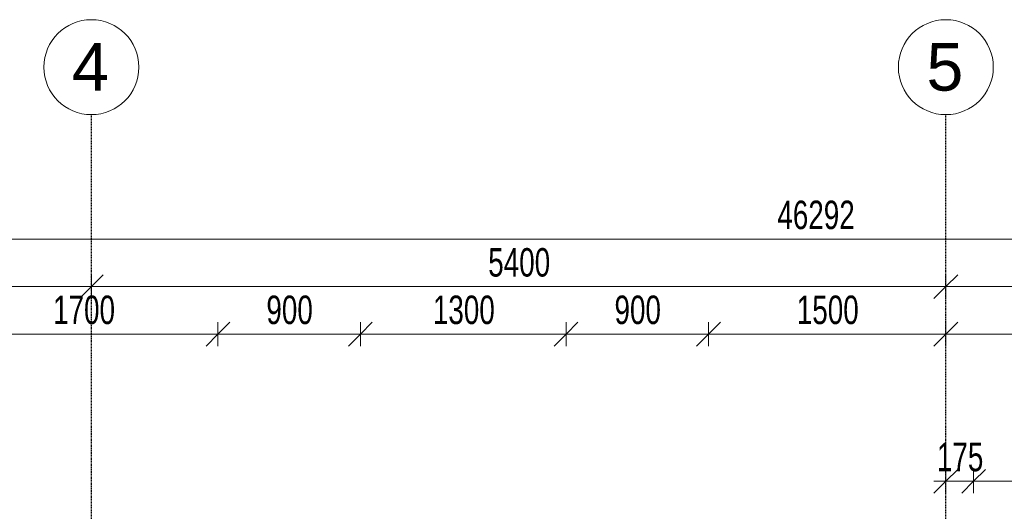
# Model space of a CAD drawing. Header units: millimetres. Extents: x -80560 to 110805, y -11020 to 52719.
# Tile 141 of 184: x 56042 to 62264, y 49613 to 52719. Entities that reach past the tile are written whole.
import ezdxf

# ---------------------------------------------------------------- set-up
doc = ezdxf.new("R2010")
doc.units = ezdxf.units.MM
doc.linetypes.add('CENTER2', pattern=[20, 8, -4, 4, -4])
for name, color, linetype, lineweight in [('A-ANNO-DIMS', 211, 'Continuous', 9), ('A-ANNO-DIMS-100', 211, 'Continuous', 9), ('S-GRID', 1, 'Continuous', 9), ('S-GRID-IDEN', 1, 'Continuous', 9)]:
    doc.layers.add(name, color=color, linetype=linetype, lineweight=lineweight)
doc.styles.add('Arial_4', font='arial.ttf', dxfattribs={"height": 300})
doc.styles.add('Arial_5', font='arial.ttf', dxfattribs={"width": 0.7, "height": 180})
doc.dimstyles.new('n3o_1_8', dxfattribs={"dimscale": 304.8, "dimtxt": 183.646692, "dimasz": 0.492126, "dimexe": 0.246063, "dimexo": 0.0625, "dimgap": 0.032808, "dimtad": 1, "dimdec": 0, "dimdsep": 46, "dimtxsty": 'Arial_5', "dimblk1": 'OBLIQUE', "dimblk2": 'OBLIQUE', "dimsah": 1, "dimcen": 0.09, "dimdle": 0.246063, "dimazin": 0, "dimtfac": 1, "dimtdec": 4, "dimtix": 1, "dimtmove": 0, "dimatfit": 3, "dimfxl": 0.246063, "dimfxlon": 1, "dimtvp": 1, "dimtolj": 1, "dimtzin": 0, "dimarcsym": 2})
doc.dimstyles.new('n3o_1_8_3', dxfattribs={"dimscale": 304.8, "dimtxt": 183.646692, "dimasz": 0.492126, "dimexe": 0.246063, "dimexo": 0.0625, "dimgap": 0.032808, "dimtad": 1, "dimdec": 0, "dimdsep": 46, "dimtxsty": 'Arial_5', "dimblk1": 'OBLIQUE', "dimblk2": 'OBLIQUE', "dimsah": 1, "dimcen": 0.09, "dimdle": 0.246063, "dimazin": 0, "dimtfac": 1, "dimtdec": 4, "dimtix": 1, "dimtmove": 0, "dimatfit": 3, "dimfxl": 0.246063, "dimfxlon": 1, "dimtvp": 1, "dimtolj": 1, "dimtzin": 0, "dimarcsym": 2})

# ---------------------------------------------------------------- blocks, each defined once
blk = doc.blocks.new('Grid - r_3_0mm-316018-DO_01 eerste verdieping')
at = {"layer": 'S-GRID-IDEN'}
blk.add_circle((0, 0), 3, dxfattribs=at)
blk = doc.blocks.new('DIMBLOCK18-DO_01 eerste verdieping')
at = {"layer": 'A-ANNO-DIMS-100'}
for p, q in [((51094.8, 51032.4), (51169.8, 51107.4)), ((51094.8, 51107.4), (51094.8, 50957.4)), ((51094.8, 51032.4), (51094.8, 51107.4)), ((56494.8, 51032.4), (56569.8, 51107.4)), ((56494.8, 51107.4), (56494.8, 50957.4)), ((56494.8, 51032.4), (56494.8, 51107.4)), ((51094.8, 51032.4), (51019.8, 50957.4)), ((51094.8, 51032.4), (56494.8, 51032.4)), ((56494.8, 51032.4), (56419.8, 50957.4))]:
    blk.add_line(p, q, dxfattribs=at)
at = {"layer": 'A-ANNO-DIMS-100', "color": 0, "insert": (53602.7, 51276), "char_height": 180, "width": 461.094, "attachment_point": 1, "line_spacing_factor": 0.941778, "style": 'Arial_5'}
blk.add_mtext('5400', dxfattribs=at)
blk = doc.blocks.new('_Oblique')
at = {"color": 0, "linetype": 'ByBlock', "lineweight": -2}
blk.add_line((-0.5, -0.5), (0.5, 0.5), dxfattribs=at)
blk = doc.blocks.new('DIMBLOCK19-DO_01 eerste verdieping')
at = {"layer": 'A-ANNO-DIMS-100'}
for p, q in [((56494.8, 51032.4), (56569.8, 51107.4)), ((56494.8, 51107.4), (56494.8, 50957.4)), ((56494.8, 51032.4), (56494.8, 51107.4)), ((61894.8, 51032.4), (61969.8, 51107.4)), ((61894.8, 51107.4), (61894.8, 50957.4)), ((61894.8, 51032.4), (61894.8, 51107.4)), ((56494.8, 51032.4), (56419.8, 50957.4)), ((56494.8, 51032.4), (61894.8, 51032.4)), ((61894.8, 51032.4), (61819.8, 50957.4))]:
    blk.add_line(p, q, dxfattribs=at)
at = {"layer": 'A-ANNO-DIMS-100', "color": 0, "insert": (59002.7, 51276), "char_height": 180, "width": 461.094, "attachment_point": 1, "line_spacing_factor": 0.941778, "style": 'Arial_5'}
blk.add_mtext('5400', dxfattribs=at)
blk = doc.blocks.new('DIMBLOCK20-DO_01 eerste verdieping')
at = {"layer": 'A-ANNO-DIMS-100'}
for p, q in [((61894.8, 51032.4), (61969.8, 51107.4)), ((61894.8, 51107.4), (61894.8, 50957.4)), ((61894.8, 51032.4), (61894.8, 51107.4)), ((67294.8, 51032.4), (67369.8, 51107.4)), ((67294.8, 51107.4), (67294.8, 50957.4)), ((67294.8, 51032.4), (67294.8, 51107.4)), ((61894.8, 51032.4), (61819.8, 50957.4)), ((61894.8, 51032.4), (67294.8, 51032.4)), ((67294.8, 51032.4), (67219.8, 50957.4))]:
    blk.add_line(p, q, dxfattribs=at)
at = {"layer": 'A-ANNO-DIMS-100', "color": 0, "insert": (64402.7, 51276), "char_height": 180, "width": 461.094, "attachment_point": 1, "line_spacing_factor": 0.941778, "style": 'Arial_5'}
blk.add_mtext('5400', dxfattribs=at)
blk = doc.blocks.new('DIMBLOCK45-DO_01 eerste verdieping')
at = {"layer": 'A-ANNO-DIMS-100'}
for p, q in [((55594.8, 50732.4), (55669.8, 50807.4)), ((55594.8, 50657.4), (55594.8, 50807.4)), ((57294.8, 50732.4), (57369.8, 50807.4)), ((57294.8, 50657.4), (57294.8, 50807.4)), ((55594.8, 50732.4), (55519.8, 50657.4)), ((55594.8, 50732.4), (57294.8, 50732.4)), ((55594.8, 50732.4), (55594.8, 50657.4)), ((57294.8, 50732.4), (57219.8, 50657.4)), ((57294.8, 50732.4), (57294.8, 50657.4))]:
    blk.add_line(p, q, dxfattribs=at)
at = {"layer": 'A-ANNO-DIMS-100', "color": 0, "insert": (56252.7, 50976), "char_height": 180, "width": 461.094, "attachment_point": 1, "line_spacing_factor": 0.941778, "style": 'Arial_5'}
blk.add_mtext('1700', dxfattribs=at)
blk = doc.blocks.new('DIMBLOCK46-DO_01 eerste verdieping')
at = {"layer": 'A-ANNO-DIMS-100'}
for p, q in [((57294.8, 50732.4), (57369.8, 50807.4)), ((57294.8, 50657.4), (57294.8, 50807.4)), ((58194.8, 50732.4), (58269.8, 50807.4)), ((58194.8, 50657.4), (58194.8, 50807.4)), ((57294.8, 50732.4), (57219.8, 50657.4)), ((57294.8, 50732.4), (58194.8, 50732.4)), ((57294.8, 50732.4), (57294.8, 50657.4)), ((58194.8, 50732.4), (58119.8, 50657.4)), ((58194.8, 50732.4), (58194.8, 50657.4))]:
    blk.add_line(p, q, dxfattribs=at)
at = {"layer": 'A-ANNO-DIMS-100', "color": 0, "insert": (57600.7, 50976), "char_height": 180, "width": 345.821, "attachment_point": 1, "line_spacing_factor": 0.941778, "style": 'Arial_5'}
blk.add_mtext('900', dxfattribs=at)
blk = doc.blocks.new('DIMBLOCK47-DO_01 eerste verdieping')
at = {"layer": 'A-ANNO-DIMS-100'}
for p, q in [((58194.8, 50732.4), (58269.8, 50807.4)), ((58194.8, 50657.4), (58194.8, 50807.4)), ((59494.8, 50732.4), (59569.8, 50807.4)), ((59494.8, 50657.4), (59494.8, 50807.4)), ((58194.8, 50732.4), (58119.8, 50657.4)), ((58194.8, 50732.4), (59494.8, 50732.4)), ((58194.8, 50732.4), (58194.8, 50657.4)), ((59494.8, 50732.4), (59419.8, 50657.4)), ((59494.8, 50732.4), (59494.8, 50657.4))]:
    blk.add_line(p, q, dxfattribs=at)
at = {"layer": 'A-ANNO-DIMS-100', "color": 0, "insert": (58652.7, 50976), "char_height": 180, "width": 461.094, "attachment_point": 1, "line_spacing_factor": 0.941778, "style": 'Arial_5'}
blk.add_mtext('1300', dxfattribs=at)
blk = doc.blocks.new('DIMBLOCK48-DO_01 eerste verdieping')
at = {"layer": 'A-ANNO-DIMS-100'}
for p, q in [((59494.8, 50732.4), (59569.8, 50807.4)), ((59494.8, 50657.4), (59494.8, 50807.4)), ((60394.8, 50732.4), (60469.8, 50807.4)), ((60394.8, 50657.4), (60394.8, 50807.4)), ((59494.8, 50732.4), (59419.8, 50657.4)), ((59494.8, 50732.4), (60394.8, 50732.4)), ((59494.8, 50732.4), (59494.8, 50657.4)), ((60394.8, 50732.4), (60319.8, 50657.4)), ((60394.8, 50732.4), (60394.8, 50657.4))]:
    blk.add_line(p, q, dxfattribs=at)
at = {"layer": 'A-ANNO-DIMS-100', "color": 0, "insert": (59800.7, 50976), "char_height": 180, "width": 345.821, "attachment_point": 1, "line_spacing_factor": 0.941778, "style": 'Arial_5'}
blk.add_mtext('900', dxfattribs=at)
blk = doc.blocks.new('DIMBLOCK49-DO_01 eerste verdieping')
at = {"layer": 'A-ANNO-DIMS-100'}
for p, q in [((60394.8, 50732.4), (60469.8, 50807.4)), ((60394.8, 50657.4), (60394.8, 50807.4)), ((61894.8, 50732.4), (61969.8, 50807.4)), ((61894.8, 50657.4), (61894.8, 50807.4)), ((60394.8, 50732.4), (60319.8, 50657.4)), ((60394.8, 50732.4), (61894.8, 50732.4)), ((60394.8, 50732.4), (60394.8, 50657.4)), ((61894.8, 50732.4), (61819.8, 50657.4)), ((61894.8, 50732.4), (61894.8, 50657.4))]:
    blk.add_line(p, q, dxfattribs=at)
at = {"layer": 'A-ANNO-DIMS-100', "color": 0, "insert": (60952.7, 50976), "char_height": 180, "width": 461.094, "attachment_point": 1, "line_spacing_factor": 0.941778, "style": 'Arial_5'}
blk.add_mtext('1500', dxfattribs=at)
blk = doc.blocks.new('DIMBLOCK50-DO_01 eerste verdieping')
at = {"layer": 'A-ANNO-DIMS-100'}
for p, q in [((61894.8, 50732.4), (61969.8, 50807.4)), ((61894.8, 50657.4), (61894.8, 50807.4)), ((65944.8, 50732.4), (66019.8, 50807.4)), ((65944.8, 50657.4), (65944.8, 50807.4)), ((61894.8, 50732.4), (61819.8, 50657.4)), ((61894.8, 50732.4), (65944.8, 50732.4)), ((61894.8, 50732.4), (61894.8, 50657.4)), ((65944.8, 50732.4), (65869.8, 50657.4)), ((65944.8, 50732.4), (65944.8, 50657.4))]:
    blk.add_line(p, q, dxfattribs=at)
at = {"layer": 'A-ANNO-DIMS-100', "color": 0, "insert": (63727.7, 50976), "char_height": 180, "width": 461.094, "attachment_point": 1, "line_spacing_factor": 0.941778, "style": 'Arial_5'}
blk.add_mtext('4050', dxfattribs=at)
blk = doc.blocks.new('DIMBLOCK143-DO_01 eerste verdieping')
at = {"layer": 'A-ANNO-DIMS-100'}
for p, q in [((37923.8, 51332.4), (37998.8, 51407.4)), ((37923.8, 51257.4), (37923.8, 51407.4)), ((84215.8, 51332.4), (84290.8, 51407.4)), ((84215.8, 51257.4), (84215.8, 51407.4)), ((37848.8, 51332.4), (84290.8, 51332.4)), ((37923.8, 51332.4), (37848.8, 51257.4)), ((37923.8, 51332.4), (37923.8, 51257.4)), ((84215.8, 51332.4), (84140.8, 51257.4)), ((84215.8, 51332.4), (84215.8, 51257.4))]:
    blk.add_line(p, q, dxfattribs=at)
at = {"layer": 'A-ANNO-DIMS-100', "color": 0, "insert": (60829.7, 51576), "char_height": 180, "width": 576.368, "attachment_point": 1, "line_spacing_factor": 0.941778, "style": 'Arial_5'}
blk.add_mtext('46292', dxfattribs=at)
blk = doc.blocks.new('DIMBLOCK613-DO_01 eerste verdieping')
at = {"layer": 'A-ANNO-DIMS-100'}
for p, q in [((61894.8, 49802.5), (61969.8, 49877.5)), ((61894.8, 49877.5), (61894.8, 49727.5)), ((61894.8, 49802.5), (61894.8, 49877.5)), ((62069.8, 49802.5), (62144.8, 49877.5)), ((62069.8, 49727.5), (62069.8, 49877.5)), ((61819.8, 49802.5), (62069.8, 49802.5)), ((61894.8, 49802.5), (61819.8, 49727.5)), ((62069.8, 49802.5), (61994.8, 49727.5)), ((62069.8, 49802.5), (62069.8, 49727.5))]:
    blk.add_line(p, q, dxfattribs=at)
at = {"layer": 'A-ANNO-DIMS-100', "color": 0, "insert": (61838.2, 50046.2), "char_height": 180, "width": 345.821, "attachment_point": 1, "line_spacing_factor": 0.941778, "style": 'Arial_5'}
blk.add_mtext('175', dxfattribs=at)
blk = doc.blocks.new('DIMBLOCK614-DO_01 eerste verdieping')
at = {"layer": 'A-ANNO-DIMS-100'}
for p, q in [((62069.8, 49802.5), (62144.8, 49877.5)), ((62069.8, 49727.5), (62069.8, 49877.5)), ((65269.8, 49802.5), (65344.8, 49877.5)), ((65269.8, 49727.5), (65269.8, 49877.5)), ((62069.8, 49802.5), (61994.8, 49727.5)), ((62069.8, 49802.5), (65269.8, 49802.5)), ((62069.8, 49802.5), (62069.8, 49727.5)), ((65269.8, 49802.5), (65194.8, 49727.5)), ((65269.8, 49802.5), (65269.8, 49727.5))]:
    blk.add_line(p, q, dxfattribs=at)
at = {"layer": 'A-ANNO-DIMS-100', "color": 0, "insert": (63477.7, 50046.2), "char_height": 180, "width": 461.094, "attachment_point": 1, "line_spacing_factor": 0.941778, "style": 'Arial_5'}
blk.add_mtext('3200', dxfattribs=at)

msp = doc.modelspace()

# ---------------------------------------------------------------- linework, layer by layer
at = {"layer": 'S-GRID', "linetype": 'CENTER2', "lineweight": 25}
for p, q in [((56494.8, 4383.3), (56494.8, 52119.1)), ((61894.8, 4383.3), (61894.8, 52119.1))]:
    msp.add_line(p, q, dxfattribs=at)

# ---------------------------------------------------------------- block references
at = {"layer": 'S-GRID-IDEN', "xscale": 99.99999999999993, "yscale": 99.99999999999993, "zscale": 99.99999999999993}
for p in [(56494.8, 52419.1), (61894.8, 52419.1)]:
    msp.add_blockref('Grid - r_3_0mm-316018-DO_01 eerste verdieping', p, dxfattribs=at)

# ---------------------------------------------------------------- texts
at = {"layer": 'S-GRID-IDEN', "char_height": 300, "width": 288.607, "attachment_point": 1, "style": 'Arial_4'}
for s, insert in [('4', (56372.2, 52570.9)), ('5', (61772.2, 52570.9))]:
    msp.add_mtext(s, dxfattribs=dict(at, insert=insert))

# ---------------------------------------------------------------- dimensions: what is measured, and where the dimension line sits
at = {"layer": 'A-ANNO-DIMS'}
for base, p1, p2, dimstyle, override, picture, middle in [((84215.8, 51332.4), (37923.8, 51257.4), (84215.8, 51257.4), 'n3o_1_8', {"dimpost": '<>', "dimfxl": 46292}, 'DIMBLOCK143-DO_01 eerste verdieping', (61069.8, 51434.3)), ((56494.8, 51032.4), (51094.8, 51107.4), (56494.8, 51107.4), 'n3o_1_8', {"dimpost": '<>', "dimfxl": 5400}, 'DIMBLOCK18-DO_01 eerste verdieping', (53794.8, 51134.3)), ((61894.8, 51032.4), (56494.8, 51107.4), (61894.8, 51107.4), 'n3o_1_8', {"dimpost": '<>', "dimfxl": 5400}, 'DIMBLOCK19-DO_01 eerste verdieping', (59194.8, 51134.3)), ((67294.8, 51032.4), (61894.8, 51107.4), (67294.8, 51107.4), 'n3o_1_8', {"dimpost": '<>', "dimfxl": 5400}, 'DIMBLOCK20-DO_01 eerste verdieping', (64594.8, 51134.3)), ((57294.8, 50732.4), (55594.8, 50657.4), (57294.8, 50657.4), 'n3o_1_8', {"dimpost": '<>', "dimfxl": 1700}, 'DIMBLOCK45-DO_01 eerste verdieping', (56444.8, 50834.3)), ((58194.8, 50732.4), (57294.8, 50657.4), (58194.8, 50657.4), 'n3o_1_8', {"dimpost": '<>', "dimfxl": 900}, 'DIMBLOCK46-DO_01 eerste verdieping', (57744.8, 50834.3)), ((59494.8, 50732.4), (58194.8, 50657.4), (59494.8, 50657.4), 'n3o_1_8', {"dimpost": '<>', "dimfxl": 1300}, 'DIMBLOCK47-DO_01 eerste verdieping', (58844.8, 50834.3)), ((60394.8, 50732.4), (59494.8, 50657.4), (60394.8, 50657.4), 'n3o_1_8', {"dimpost": '<>', "dimfxl": 900}, 'DIMBLOCK48-DO_01 eerste verdieping', (59944.8, 50834.3)), ((61894.8, 50732.4), (60394.8, 50657.4), (61894.8, 50657.4), 'n3o_1_8', {"dimpost": '<>', "dimfxl": 1500}, 'DIMBLOCK49-DO_01 eerste verdieping', (61144.8, 50834.3)), ((65944.8, 50732.4), (61894.8, 50657.4), (65944.8, 50657.4), 'n3o_1_8', {"dimpost": '<>', "dimfxl": 4050}, 'DIMBLOCK50-DO_01 eerste verdieping', (63919.8, 50834.3)), ((62069.8, 49802.5), (61894.8, 49877.5), (62069.8, 49727.5), 'n3o_1_8_3', {"dimpost": '<>', "dimfxl": 230.488611}, 'DIMBLOCK613-DO_01 eerste verdieping', (61982.3, 49904.4)), ((65269.8, 49802.5), (62069.8, 49727.5), (65269.8, 49727.5), 'n3o_1_8_3', {"dimpost": '<>', "dimfxl": 3200}, 'DIMBLOCK614-DO_01 eerste verdieping', (63669.8, 49904.5))]:
    dim = msp.add_linear_dim(base=base, p1=p1, p2=p2, dimstyle=dimstyle, override=override, dxfattribs=at)
    dim.commit()
    dim.dimension.update_dxf_attribs({"geometry": picture, "text_midpoint": middle})

doc.saveas('drawing.dxf')
